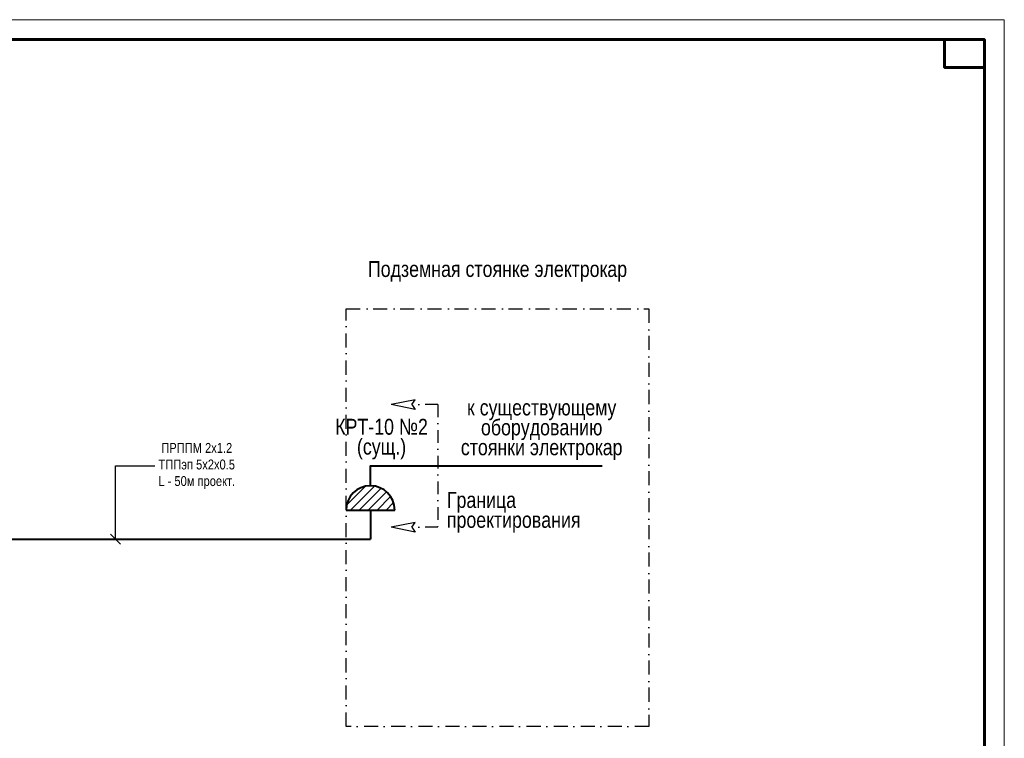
# Model space of a CAD drawing. Header units: millimetres. Extents: x 523431 to 527346, y -48565 to -47721.
# Tile 136 of 221: x 525645 to 525892, y -48448 to -48268. Entities that reach past the tile are written whole.
import ezdxf
from ezdxf import colors
from ezdxf.entities.mleader import LeaderData, LeaderLine
from ezdxf.enums import TextEntityAlignment as Align
from ezdxf.math import Vec2, Vec3

# ---------------------------------------------------------------- set-up
doc = ezdxf.new("R2010")
doc.units = ezdxf.units.MM
doc.linetypes.add('DASHDOT', pattern=[25.4, 12.7, -6.35, 0, -6.35])
doc.linetypes.add('Штрихпунктирная', pattern=[670.277762, 352.777767, -176.388884, 0, -141.111112])
for name, color, linetype, lineweight in [('ВК-линия контур', 132, 'Continuous', 15), ('ВК-линия толстая', 30, 'Continuous', 60), ('ВК-Текст', 1, 'Continuous', 30), ('Пожарка', 1, 'Continuous', 40)]:
    doc.layers.add(name, color=color, linetype=linetype, lineweight=lineweight)
doc.styles.get("Standard").update_dxf_attribs({"font": 'arial.ttf'})
doc.linetypes.add('_KABEL500', pattern='A,7,[130,ltypeshp.shx,S=0.9,R=-45,X=0,Y=0.6363],1.5,[130,ltypeshp.shx,S=0.9,R=-45,X=0,Y=0.6363],1.5,[130,ltypeshp.shx,S=0.9,R=-45,X=0,Y=0.6363],5', length=15)

# ---------------------------------------------------------------- blocks, each defined once
blk = doc.blocks.new('*U31')
at = {"layer": 'ВК-линия контур', "color": 0}
for p, q in [((-420, 297), (0, 297)), ((0, 297), (0, 0))]:
    blk.add_line(p, q, dxfattribs=at)
at = {"layer": 'ВК-линия толстая', "color": 0}
for points in [[(-400, 5), (-400, 292), (-5, 292), (-5, 5)], [(-5, 292), (-15, 292), (-15, 285), (-5, 285)]]:
    blk.add_lwpolyline(points, close=True, dxfattribs=at)
at = {"layer": 'ВК-Текст', "color": 0}
blk.add_attdef('ЛИСТ_АЛ', text='', height=2.5, dxfattribs=at).set_placement((-10, 288.5), align=Align.MIDDLE_CENTER)
at = {"layer": 'ВК-Текст', "color": 0, "ltscale": 0.5}
blk.add_attdef('ВЕРХНИЙ_ШИФР', text='', height=0.000005, rotation=180, dxfattribs=at).set_placement((-400, 278), align=Align.MIDDLE_CENTER)
at = {"layer": 'ВК-Текст', "color": 0, "flags": 12}
blk.add_attdef('ФОРМАТ_ЛИСТА', (-42, 1.56), '', height=2.5, dxfattribs=at)
blk = doc.blocks.new('_Oblique')
at = {"color": 0, "linetype": 'ByBlock', "lineweight": -2}
blk.add_line((-0.5, -0.5), (0.5, 0.5), dxfattribs=at)

msp = doc.modelspace()

# ---------------------------------------------------------------- hatches: boundary and pattern name
at = {"ltscale": 2}
h = msp.add_hatch(dxfattribs=at)
h.set_pattern_fill('ANSI31', color=1, scale=0.5, angle=360)
h.set_pattern_definition([(45, (136.42, -16.1793), (-1.122532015, 1.122532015), [])])
h.paths.add_polyline_path([(525739.07, -48391.03, 1), (525726.85, -48391.03)])

# ---------------------------------------------------------------- linework, layer by layer
at = {"color": 7, "ltscale": 200}
for p, q in [((525744.16, -48363.31), (525738.16, -48364.51)), ((525743.37, -48364.51), (525744.16, -48363.31)), ((525744.16, -48365.71), (525738.16, -48364.51)), ((525743.37, -48364.51), (525744.16, -48365.71)), ((525744.16, -48394.13), (525738.16, -48395.33)), ((525744.16, -48396.53), (525738.16, -48395.33)), ((525743.37, -48395.33), (525744.16, -48394.13)), ((525743.37, -48395.33), (525744.16, -48396.53))]:
    msp.add_line(p, q, dxfattribs=at)
at = {"color": 7, "linetype": 'DASHDOT', "ltscale": 0.25}
for p, q in [((525749.87, -48364.51), (525743.37, -48364.51)), ((525749.87, -48395.33), (525743.37, -48395.33))]:
    msp.add_line(p, q, dxfattribs=at)
at = {"linetype": 'DASHDOT', "ltscale": 0.25}
msp.add_line((525749.87, -48364.51), (525749.87, -48395.33), dxfattribs=at)
at = {"linetype": 'Штрихпунктирная', "ltscale": 0.01}
msp.add_lwpolyline([(525726.85, -48340.42), (525802.96, -48340.42), (525802.96, -48445.42), (525726.85, -48445.42), (525726.85, -48340.42)], dxfattribs=at)
at = {"layer": 'Пожарка', "ltscale": 2}
msp.add_line((525726.85, -48391.03), (525739.07, -48391.03), dxfattribs=at)
at = {"layer": 'Пожарка', "linetype": '_KABEL500'}
for p in [(525732.96, -48391.03), (525620.74, -48398.3)]:
    msp.add_line(p, (525732.96, -48398.3), dxfattribs=at)
at = {"layer": 'Пожарка', "ltscale": 2}
msp.add_lwpolyline([(525732.96, -48384.92), (525732.96, -48379.92), (525791.21, -48379.92)], dxfattribs=at)
msp.add_arc((525732.96, -48391.03), 6.11, 0, 180, dxfattribs=at)

# ---------------------------------------------------------------- block references
msp.add_blockref('*U31', (525892.29, -48564.75))

# ---------------------------------------------------------------- texts
at = {"color": 7, "width": 0.8}
for s, p in [('Подземная стоянке электрокар', (525764.9, -48330.42)), ('к существующему', (525776, -48365.23)), ('КРТ-10 №2', (525735.75, -48370.08)), ('оборудованию', (525776, -48370.23)), ('(сущ.)', (525735.75, -48375.08)), ('стоянки электрокар', (525776, -48375.23))]:
    msp.add_text(s, height=4, dxfattribs=at).set_placement(p, align=Align.MIDDLE_CENTER)
for s, p in [('Граница', (525752.17, -48388.48)), ('проектирования', (525752.17, -48393.48))]:
    msp.add_text(s, height=4, dxfattribs=at).set_placement(p, align=Align.MIDDLE_LEFT)

# ---------------------------------------------------------------- leaders
at = {"layer": 'Пожарка', "color": 7, "lineweight": 0, "ltscale": 500}
ml = msp.add_multileader_mtext('Standard', dxfattribs=at)
ml.set_content('{\\W0.8;ПРППМ 2х1.2\\PТППэп 5х2х0.5\\PL - 50м проект.}', color=7)
ml.set_leader_properties()
ml.set_arrow_properties(name='OBLIQUE')
ml.build(insert=Vec2(0, 0))
ml.multileader.update_dxf_attribs({"has_text_frame": 1, "text_left_attachment_type": 2, "text_right_attachment_type": 2, "dogleg_length": 1, "arrow_head_size": 2.5})
ctx = ml.context
ctx.base_point, ctx.char_height, ctx.arrow_head_size, ctx.landing_gap_size, ctx.plane_origin = Vec3(525678.78, -48379.92), 2.5, 2.5, 1, Vec3(525555.28, -48347.52)
ctx.left_attachment, ctx.right_attachment, ctx.text_align_type = 2, 2, 1
notes = []
notes.append((ctx, [(0, (1, 1, 0), (525668.87, -48379.92), (1, 0), 9.91, [(0, [(525668.87, -48398.3)], 0, [])])]))
ctx.mtext.insert, ctx.mtext.width, ctx.mtext.alignment, ctx.mtext.flow_direction = Vec3(525689.3, -48374.14), 19.0121, 2, 5
for ctx, leaders in notes:
    for number, flags, end, landing, length, lines in leaders:
        leader = LeaderData()
        leader.index, (leader.has_last_leader_line, leader.has_dogleg_vector, leader.attachment_direction) = number, flags
        leader.last_leader_point, leader.dogleg_vector, leader.dogleg_length = Vec3(end), Vec3(landing), length
        for number, points, colour, breaks in lines:
            line = LeaderLine()
            line.index, line.vertices, line.color, line.breaks = number, Vec3.list(points), colors.encode_raw_color(colour), breaks
            leader.lines.append(line)
        ctx.leaders.append(leader)

doc.saveas('drawing.dxf')
